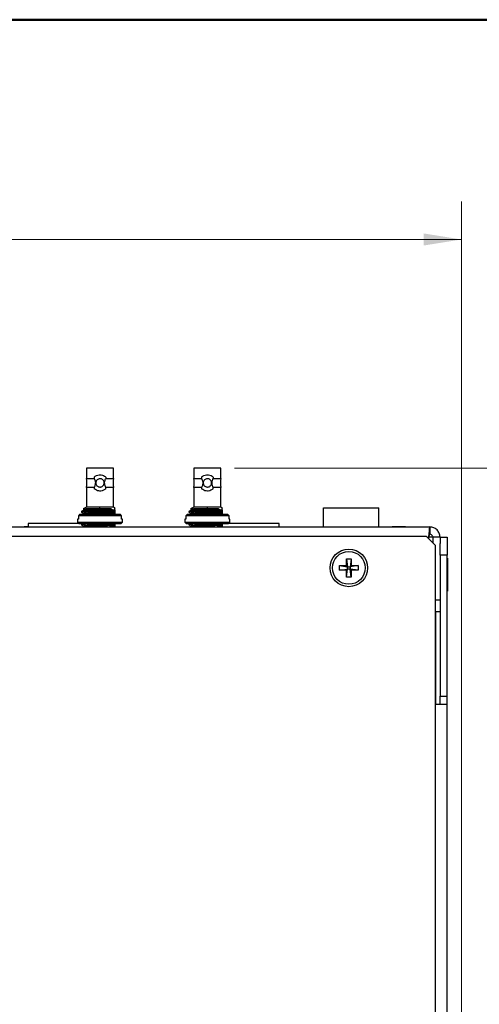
# Model space of a CAD drawing. Header units: millimetres. Extents: x 19 to 844, y 7 to 552.
# Tile 32 of 63: x 433 to 471, y 464 to 546. Entities that reach past the tile are written whole.
import ezdxf

# ---------------------------------------------------------------- set-up
doc = ezdxf.new("R2010")
doc.units = ezdxf.units.MM
doc.styles.add('SLDTEXTSTYLE3', font='TXT', dxfattribs={"width": 0.75})
doc.dimstyles.new('SLDDIMSTYLE0', dxfattribs={"dimtxt": 3.175, "dimasz": 3.175, "dimexe": 0, "dimexo": 0.0625, "dimgap": 0.79375, "dimtad": 0, "dimtih": 1, "dimtoh": 1, "dimdec": 1, "dimlfac": 2, "dimrnd": 1e-09, "dimzin": 4, "dimdsep": 46, "dimtxsty": 'SLDTEXTSTYLE3', "dimsah": 1, "dimcen": 0.09, "dimadec": 0, "dimazin": 1, "dimtfac": 1, "dimtdec": 1, "dimtofl": 0, "dimtmove": 0, "dimatfit": 3, "dimfxl": 1, "dimfrac": 2, "dimtolj": 1, "dimtzin": 12, "dimarcsym": 0})
doc.dimstyles.new('SLDDIMSTYLE1', dxfattribs={"dimtxt": 3.175, "dimasz": 3.175, "dimexe": 0, "dimexo": 0.0625, "dimgap": 0.79375, "dimtad": 0, "dimtih": 1, "dimtoh": 1, "dimdec": 1, "dimlfac": 2, "dimrnd": 1e-09, "dimzin": 12, "dimdsep": 46, "dimtxsty": 'SLDTEXTSTYLE3', "dimsah": 1, "dimcen": 0.09, "dimadec": 0, "dimazin": 3, "dimtfac": 1, "dimtdec": 1, "dimtofl": 0, "dimtmove": 0, "dimatfit": 3, "dimfxl": 1, "dimfrac": 2, "dimtolj": 1, "dimtzin": 12, "dimarcsym": 0})

# ---------------------------------------------------------------- blocks, each defined once
blk = doc.blocks.new('_D_2')
at = {"color": 7, "linetype": 'Continuous', "lineweight": 0}
for p, q in [((450.905, 508.485), (491.362, 508.485)), ((488.187, 508.485), (488.187, 440.948)), ((482.909, 440.303), (481.942, 440.303)), ((481.942, 440.303), (481.942, 435.262)), ((493.466, 440.303), (494.433, 440.303)), ((494.433, 440.303), (494.433, 435.262)), ((481.942, 435.262), (482.909, 435.262)), ((494.433, 435.262), (493.466, 435.262)), ((488.187, 376.162), (488.187, 430.512)), ((477.957, 376.162), (491.362, 376.162))]:
    blk.add_line(p, q, dxfattribs=at)
at = {"color": 7, "linetype": 'Continuous', "lineweight": 18}
for points in [[(488.187, 508.485), (487.679, 505.31), (488.695, 505.31)], [(488.187, 376.162), (488.695, 379.337), (487.679, 379.337)]]:
    blk.add_solid(points, dxfattribs=at)
at = {"color": 7, "linetype": 'Continuous', "lineweight": 18, "char_height": 3.175, "attachment_point": 1, "style": 'SLDTEXTSTYLE3'}
for s, insert in [('10.42', (482.909, 439.355)), ('264.6', (482.909, 434.605))]:
    blk.add_mtext(s, dxfattribs=dict(at, insert=insert))
blk = doc.blocks.new('_D_3')
at = {"color": 7, "linetype": 'Continuous', "lineweight": 0}
for p, q in [((451.054, 508.485), (509.362, 508.485)), ((506.187, 508.485), (506.187, 467.428)), ((500.909, 466.783), (499.942, 466.783)), ((499.942, 466.783), (499.942, 461.743)), ((511.466, 466.783), (512.433, 466.783)), ((512.433, 466.783), (512.433, 461.743)), ((499.942, 461.743), (500.909, 461.743)), ((512.433, 461.743), (511.466, 461.743)), ((506.187, 374.972), (506.187, 456.992)), ((477.957, 374.972), (509.362, 374.972))]:
    blk.add_line(p, q, dxfattribs=at)
at = {"color": 7, "linetype": 'Continuous', "lineweight": 18}
for points in [[(506.187, 508.485), (505.679, 505.31), (506.695, 505.31)], [(506.187, 374.972), (506.695, 378.147), (505.679, 378.147)]]:
    blk.add_solid(points, dxfattribs=at)
at = {"color": 7, "linetype": 'Continuous', "lineweight": 18, "char_height": 3.175, "attachment_point": 1, "style": 'SLDTEXTSTYLE3'}
for s, insert in [('10.51', (500.909, 465.835)), ('267.0', (500.909, 461.085))]:
    blk.add_mtext(s, dxfattribs=dict(at, insert=insert))
blk = doc.blocks.new('_D_4')
at = {"color": 7, "linetype": 'Continuous', "lineweight": 0}
for p, q in [((359.405, 532.243), (358.438, 532.243)), ((358.438, 532.243), (358.438, 527.202)), ((369.962, 532.243), (370.929, 532.243)), ((370.929, 532.243), (370.929, 527.202)), ((246.056, 397.432), (246.056, 530.845)), ((469.937, 397.432), (469.937, 530.845)), ((246.056, 527.67), (355.654, 527.67)), ((469.937, 527.67), (373.713, 527.67)), ((358.438, 527.202), (359.405, 527.202)), ((370.929, 527.202), (369.962, 527.202))]:
    blk.add_line(p, q, dxfattribs=at)
at = {"color": 7, "linetype": 'Continuous', "lineweight": 18}
for points in [[(246.056, 527.67), (249.231, 527.162), (249.231, 528.178)], [(469.937, 527.67), (466.762, 528.178), (466.762, 527.162)]]:
    blk.add_solid(points, dxfattribs=at)
at = {"color": 7, "linetype": 'Continuous', "lineweight": 18, "char_height": 3.175, "attachment_point": 1, "style": 'SLDTEXTSTYLE3'}
for s, insert in [('17.63', (359.405, 531.295)), ('447.8', (359.405, 526.545))]:
    blk.add_mtext(s, dxfattribs=dict(at, insert=insert))

msp = doc.modelspace()

# ---------------------------------------------------------------- linework, layer by layer
at = {"color": 7, "linetype": 'Continuous', "lineweight": 50}
msp.add_line((25.4, 546.1), (838.2, 546.1), dxfattribs=at)
at = {"color": 7, "linetype": 'Continuous', "lineweight": 25}
for p, q in [((438.509, 508.485), (438.509, 507.635)), ((440.784, 508.485), (438.509, 508.485)), ((440.784, 507.635), (440.784, 508.485)), ((447.509, 508.485), (447.509, 507.635)), ((449.784, 508.485), (447.509, 508.485)), ((449.784, 507.635), (449.784, 508.485)), ((438.509, 507.635), (439.164, 507.635)), ((439.164, 507.749), (439.164, 507.635)), ((440.13, 507.749), (440.13, 507.635)), ((440.13, 507.635), (440.784, 507.635)), ((447.509, 507.635), (448.164, 507.635)), ((448.164, 507.749), (448.164, 507.635)), ((449.13, 507.749), (449.13, 507.635)), ((449.13, 507.635), (449.784, 507.635)), ((438.509, 506.885), (438.509, 505.235)), ((439.164, 506.885), (438.509, 506.885)), ((439.164, 506.885), (439.164, 506.77)), ((440.784, 506.885), (440.13, 506.885)), ((440.13, 506.77), (440.13, 506.885)), ((440.784, 505.235), (440.784, 506.885)), ((447.509, 506.885), (447.509, 505.235)), ((448.164, 506.885), (447.509, 506.885)), ((448.164, 506.885), (448.164, 506.77)), ((449.784, 506.885), (449.13, 506.885)), ((449.13, 506.77), (449.13, 506.885)), ((449.784, 505.235), (449.784, 506.885)), ((437.938, 504.61), (437.835, 504.51)), ((437.835, 504.51), (437.835, 504.21)), ((441.459, 504.51), (437.835, 504.51)), ((441.355, 504.61), (437.938, 504.61)), ((438.084, 504.859), (438.084, 504.802)), ((438.509, 505.235), (438.242, 505.08)), ((438.264, 505.051), (438.264, 504.965)), ((438.264, 504.698), (438.264, 504.612)), ((438.648, 505.093), (438.493, 505.083)), ((439.647, 505.235), (438.509, 505.235)), ((439.647, 505.093), (438.648, 505.093)), ((439.647, 505.093), (439.647, 505.235)), ((440.784, 505.235), (439.647, 505.235)), ((440.581, 505.093), (439.647, 505.093)), ((440.581, 505.093), (440.703, 504.989)), ((440.703, 504.989), (440.897, 504.989)), ((440.897, 505.17), (440.784, 505.235)), ((440.897, 504.989), (440.897, 504.943)), ((440.897, 504.849), (440.897, 504.761)), ((440.897, 504.647), (440.897, 504.61)), ((441.459, 504.51), (441.355, 504.61)), ((441.459, 504.21), (441.459, 504.51)), ((446.938, 504.61), (446.835, 504.51)), ((450.459, 504.51), (446.835, 504.51)), ((446.835, 504.51), (446.835, 504.21)), ((450.355, 504.61), (446.938, 504.61)), ((447.084, 504.859), (447.084, 504.802)), ((447.509, 505.235), (447.242, 505.08)), ((447.264, 505.051), (447.264, 504.965)), ((447.264, 504.698), (447.264, 504.612)), ((447.648, 505.093), (447.493, 505.083)), ((448.647, 505.235), (447.509, 505.235)), ((448.647, 505.093), (447.648, 505.093)), ((448.647, 505.093), (448.647, 505.235)), ((449.784, 505.235), (448.647, 505.235)), ((449.581, 505.093), (448.647, 505.093)), ((449.581, 505.093), (449.703, 504.989)), ((449.703, 504.989), (449.897, 504.989)), ((449.897, 505.17), (449.784, 505.235)), ((449.897, 504.989), (449.897, 504.943)), ((449.897, 504.849), (449.897, 504.761)), ((449.897, 504.647), (449.897, 504.61)), ((450.459, 504.51), (450.355, 504.61)), ((450.459, 504.21), (450.459, 504.51)), ((458.372, 505.16), (463.022, 505.16)), ((458.372, 503.567), (458.372, 505.16)), ((463.022, 503.567), (463.022, 505.16)), ((433.622, 503.86), (433.622, 503.567)), ((437.867, 503.86), (433.622, 503.86)), ((437.767, 504.21), (437.767, 503.96)), ((437.835, 504.21), (437.767, 504.21)), ((437.767, 503.96), (437.867, 503.86)), ((437.767, 503.96), (441.527, 503.96)), ((437.867, 503.86), (439.647, 503.86)), ((438.084, 503.801), (438.084, 503.744)), ((439.647, 503.86), (441.427, 503.86)), ((440.897, 503.791), (440.897, 503.703)), ((441.427, 503.86), (441.527, 503.96)), ((441.527, 504.21), (441.459, 504.21)), ((441.527, 503.96), (441.527, 504.21)), ((446.767, 504.21), (446.767, 503.96)), ((446.835, 504.21), (446.767, 504.21)), ((446.767, 503.96), (446.867, 503.86)), ((446.767, 503.96), (450.527, 503.96)), ((446.867, 503.86), (448.647, 503.86)), ((447.084, 503.801), (447.084, 503.744)), ((448.647, 503.86), (450.427, 503.86)), ((449.897, 503.791), (449.897, 503.703)), ((454.672, 503.86), (450.407, 503.86)), ((450.427, 503.86), (450.527, 503.96)), ((450.527, 504.21), (450.459, 504.21)), ((450.527, 503.96), (450.527, 504.21)), ((454.672, 503.567), (454.672, 503.86)), ((248.717, 503.567), (467.277, 503.567)), ((433.622, 503.572), (433.289, 503.572)), ((433.289, 503.572), (433.289, 503.567)), ((434.019, 503.572), (434.92, 503.572)), ((434.019, 503.572), (434.019, 503.567)), ((434.92, 503.572), (434.92, 503.567)), ((435.016, 503.572), (435.016, 503.567)), ((435.016, 503.572), (435.289, 503.572)), ((435.289, 503.572), (435.289, 503.567)), ((435.467, 503.572), (435.467, 503.567)), ((435.644, 503.572), (435.918, 503.572)), ((435.644, 503.572), (435.644, 503.567)), ((435.918, 503.572), (435.918, 503.567)), ((436.068, 503.572), (436.068, 503.567)), ((436.58, 503.572), (436.58, 503.567)), ((437.092, 503.572), (437.092, 503.567)), ((438.264, 503.64), (438.264, 503.567)), ((440.897, 503.589), (440.897, 503.567)), ((442.173, 503.572), (442.173, 503.567)), ((442.323, 503.572), (442.323, 503.567)), ((442.536, 503.572), (442.536, 503.567)), ((443.061, 503.572), (443.061, 503.567)), ((443.225, 503.572), (443.225, 503.567)), ((443.225, 503.572), (443.471, 503.572)), ((443.471, 503.572), (443.471, 503.567)), ((443.471, 503.572), (443.81, 503.572)), ((443.81, 503.572), (443.81, 503.567)), ((443.81, 503.572), (444.14, 503.572)), ((444.14, 503.572), (444.14, 503.567)), ((444.14, 503.572), (444.236, 503.572)), ((444.236, 503.572), (444.236, 503.567)), ((444.236, 503.572), (444.536, 503.572)), ((444.536, 503.572), (444.536, 503.567)), ((444.536, 503.572), (444.741, 503.572)), ((444.741, 503.572), (444.741, 503.567)), ((444.741, 503.572), (444.958, 503.572)), ((444.958, 503.572), (444.958, 503.567)), ((444.958, 503.572), (445.26, 503.572)), ((445.26, 503.572), (445.26, 503.567)), ((445.301, 503.572), (445.301, 503.567)), ((445.661, 503.572), (445.661, 503.567)), ((446.107, 503.572), (446.107, 503.567)), ((447.264, 503.64), (447.264, 503.567)), ((449.897, 503.589), (449.897, 503.567)), ((464.103, 503.572), (464.103, 503.567)), ((464.135, 503.572), (464.135, 503.567)), ((465.259, 503.572), (464.135, 503.572)), ((465.259, 503.572), (465.259, 503.567)), ((465.29, 503.572), (465.29, 503.567)), ((467.277, 503.567), (467.277, 502.96)), ((466.997, 502.754), (248.997, 502.754)), ((467.747, 502.004), (466.997, 502.754)), ((467.179, 502.704), (467.179, 502.571)), ((467.533, 502.704), (467.179, 502.704)), ((468.14, 502.704), (467.533, 502.704)), ((467.533, 502.704), (467.533, 502.218)), ((467.747, 377.354), (467.747, 502.004)), ((468.14, 502.704), (468.14, 502.164)), ((468.14, 502.704), (468.747, 502.704)), ((468.14, 501.204), (468.14, 502.164)), ((468.747, 502.704), (468.747, 501.204)), ((468.747, 501.204), (468.14, 501.204)), ((468.14, 501.204), (468.14, 489.376)), ((468.747, 489.376), (468.747, 501.204)), ((460.299, 500.903), (460.694, 500.903)), ((460.299, 500.326), (460.299, 500.903)), ((460.299, 500.903), (460.398, 500.227)), ((460.694, 500.903), (460.596, 500.227)), ((460.694, 500.903), (460.694, 500.326)), ((468.772, 500.942), (468.747, 500.942)), ((468.772, 500.942), (468.772, 498.192)), ((459.722, 500.326), (460.299, 500.326)), ((459.722, 499.931), (459.722, 500.326)), ((459.722, 500.326), (460.398, 500.227)), ((459.722, 499.931), (460.398, 500.03)), ((460.299, 499.931), (459.722, 499.931)), ((460.398, 500.227), (460.299, 500.326)), ((460.299, 499.353), (460.398, 500.03)), ((460.299, 499.931), (460.398, 500.03)), ((460.299, 499.353), (460.299, 499.931)), ((460.398, 500.227), (460.596, 500.227)), ((460.398, 500.03), (460.398, 500.227)), ((460.596, 500.03), (460.398, 500.03)), ((460.694, 500.326), (460.596, 500.227)), ((461.272, 500.326), (460.596, 500.227)), ((460.596, 500.227), (460.596, 500.03)), ((460.694, 499.353), (460.596, 500.03)), ((461.272, 499.931), (460.596, 500.03)), ((460.596, 500.03), (460.694, 499.931)), ((460.694, 500.326), (461.272, 500.326)), ((460.694, 499.931), (460.694, 499.353)), ((461.272, 499.931), (460.694, 499.931)), ((461.272, 500.326), (461.272, 499.931)), ((460.694, 499.353), (460.299, 499.353)), ((468.747, 498.192), (468.772, 498.192)), ((467.747, 497.46), (468.14, 497.46)), ((468.14, 496.46), (467.747, 496.46)), ((468.14, 489.376), (468.747, 489.376)), ((468.14, 488.704), (468.14, 489.376)), ((468.747, 488.704), (468.747, 489.376)), ((467.765, 488.704), (467.747, 488.704)), ((467.765, 377.234), (467.765, 488.704)), ((467.765, 488.704), (468.747, 488.704)), ((468.747, 396.162), (468.747, 488.704))]:
    msp.add_line(p, q, dxfattribs=at)
at = {"color": 8, "linetype": 'Continuous', "lineweight": 25}
for p, q in [((467.047, 502.704), (467.179, 502.704)), ((467.765, 496.46), (467.765, 488.704))]:
    msp.add_line(p, q, dxfattribs=at)
at = {"color": 7, "linetype": 'Continuous', "lineweight": 25}
for radius in [1.575, 1.375]:
    msp.add_circle((460.497, 500.128), radius, dxfattribs=at)
for centre, start, end in [((436.653, 507.26), 348.57881, 11.42119), ((442.641, 507.26), 168.57881, 191.42119), ((445.653, 507.26), 348.57881, 11.42119), ((451.641, 507.26), 168.57881, 191.42119)]:
    msp.add_arc(centre, 1.894, start, end, dxfattribs=at)
for points, knots in [([(439.164, 507.749), (439.222, 507.797), (439.338, 507.892), (439.517, 507.941), (439.691, 507.951), (439.857, 507.925), (440.02, 507.847), (440.099, 507.776), (440.13, 507.749)], [0, 0, 0, 0, 0.214132, 0.429221, 0.499816, 0.692175, 0.883954, 1, 1, 1, 1]), ([(448.164, 507.749), (448.222, 507.797), (448.338, 507.892), (448.517, 507.941), (448.691, 507.951), (448.857, 507.925), (449.02, 507.847), (449.099, 507.776), (449.13, 507.749)], [0, 0, 0, 0, 0.214136, 0.429218, 0.499818, 0.692177, 0.883954, 1, 1, 1, 1]), ([(439.164, 507.635), (439.202, 507.543), (439.252, 507.421), (439.267, 507.192), (439.23, 507.031), (439.177, 506.913), (439.164, 506.885)], [0, 0, 0, 0, 0.379644, 0.500334, 0.87921, 1, 1, 1, 1]), ([(439.647, 506.91), (439.608, 506.913), (439.531, 506.921), (439.428, 506.979), (439.347, 507.066), (439.305, 507.165), (439.292, 507.271), (439.31, 507.376), (439.366, 507.479), (439.453, 507.559), (439.552, 507.602), (439.658, 507.614), (439.763, 507.597), (439.866, 507.541), (439.946, 507.453), (439.989, 507.354), (440.001, 507.249), (439.984, 507.144), (439.928, 507.04), (439.841, 506.961), (439.741, 506.916), (439.674, 506.912), (439.647, 506.91)], [0, 0, 0, 0, 0.052512, 0.104991, 0.158469, 0.212755, 0.249998, 0.302483, 0.354924, 0.408443, 0.462718, 0.499996, 0.552511, 0.60499, 0.658468, 0.712756, 0.749997, 0.802482, 0.854923, 0.908443, 0.962718, 1, 1, 1, 1]), ([(440.13, 506.885), (440.092, 506.977), (440.042, 507.098), (440.026, 507.327), (440.063, 507.488), (440.117, 507.606), (440.13, 507.635)], [0, 0, 0, 0, 0.379644, 0.500338, 0.879214, 1, 1, 1, 1]), ([(448.164, 507.635), (448.202, 507.543), (448.252, 507.421), (448.268, 507.192), (448.23, 507.031), (448.177, 506.913), (448.164, 506.885)], [0, 0, 0, 0, 0.379642, 0.500332, 0.879207, 1, 1, 1, 1]), ([(448.647, 506.91), (448.608, 506.913), (448.531, 506.921), (448.428, 506.979), (448.347, 507.066), (448.305, 507.165), (448.292, 507.271), (448.31, 507.376), (448.366, 507.479), (448.453, 507.559), (448.552, 507.602), (448.658, 507.614), (448.763, 507.597), (448.866, 507.541), (448.946, 507.453), (448.989, 507.354), (449.001, 507.249), (448.984, 507.144), (448.928, 507.04), (448.841, 506.961), (448.741, 506.916), (448.674, 506.912), (448.647, 506.91)], [0, 0, 0, 0, 0.052515, 0.104991, 0.158471, 0.212758, 0.25, 0.302484, 0.354927, 0.408443, 0.462721, 0.5, 0.552515, 0.60499, 0.658471, 0.712759, 0.749999, 0.802484, 0.854926, 0.908444, 0.962722, 1, 1, 1, 1]), ([(449.13, 506.885), (449.092, 506.977), (449.042, 507.098), (449.026, 507.327), (449.063, 507.488), (449.117, 507.606), (449.13, 507.635)], [0, 0, 0, 0, 0.379643, 0.500338, 0.879215, 1, 1, 1, 1]), ([(440.13, 506.77), (440.072, 506.723), (439.956, 506.628), (439.776, 506.578), (439.603, 506.568), (439.436, 506.595), (439.274, 506.673), (439.194, 506.743), (439.164, 506.77)], [0, 0, 0, 0, 0.214131, 0.429221, 0.499822, 0.692175, 0.883954, 1, 1, 1, 1]), ([(449.13, 506.77), (449.072, 506.723), (448.956, 506.628), (448.776, 506.578), (448.603, 506.568), (448.436, 506.595), (448.274, 506.673), (448.194, 506.743), (448.164, 506.77)], [0, 0, 0, 0, 0.214135, 0.429218, 0.499818, 0.692177, 0.883954, 1, 1, 1, 1]), ([(438.268, 504.967), (438.238, 504.95), (438.178, 504.915), (438.118, 504.88), (438.088, 504.863)], [0, 0, 0, 0, 0.4999489, 1, 1, 1, 1]), ([(438.088, 504.798), (438.118, 504.78), (438.179, 504.746), (438.239, 504.711), (438.269, 504.693)], [0, 0, 0, 0, 0.500049, 1, 1, 1, 1]), ([(440.897, 504.943), (440.778, 504.936), (440.539, 504.924), (440.083, 504.905), (439.603, 504.889), (439.119, 504.872), (438.651, 504.852), (438.299, 504.833), (438.092, 504.816), (438.096, 504.804), (438.099, 504.798)], [0, 0, 0, 0, 0.131348, 0.262695, 0.361034, 0.492358, 0.623681, 0.755055, 0.886401, 1, 1, 1, 1]), ([(438.269, 504.615), (438.239, 504.597), (438.183, 504.565), (438.127, 504.533), (438.101, 504.518)], [0, 0, 0, 0, 0.538233, 1, 1, 1, 1]), ([(440.703, 504.989), (440.561, 504.983), (440.279, 504.97), (439.891, 504.955), (439.507, 504.943), (439.119, 504.929), (438.651, 504.909), (438.3, 504.89), (438.102, 504.874), (438.104, 504.863), (438.104, 504.859)], [0, 0, 0, 0, 0.145947, 0.291897, 0.320861, 0.466758, 0.612653, 0.758605, 0.904527, 1, 1, 1, 1]), ([(438.246, 505.072), (438.244, 505.073), (438.233, 505.078), (438.367, 505.085), (438.559, 505.091), (438.648, 505.093)], [0, 0, 0, 0, 0.162294, 0.609713, 1, 1, 1, 1]), ([(440.897, 504.849), (440.827, 504.844), (440.691, 504.834), (440.372, 504.817), (440.013, 504.8), (439.627, 504.786), (439.243, 504.771), (438.886, 504.754), (438.591, 504.737), (438.381, 504.723), (438.264, 504.709), (438.272, 504.699), (438.276, 504.694)], [0, 0, 0, 0, 0.108314, 0.210735, 0.31347, 0.412534, 0.51212, 0.615013, 0.717172, 0.815361, 0.916144, 1, 1, 1, 1]), ([(440.581, 505.093), (440.565, 505.092), (440.451, 505.086), (440.207, 505.074), (439.831, 505.058), (439.443, 505.044), (439.069, 505.027), (438.736, 505.011), (438.481, 504.995), (438.314, 504.982), (438.287, 504.972), (438.275, 504.967)], [0, 0, 0, 0, 0.020832, 0.148188, 0.273526, 0.394584, 0.520144, 0.647466, 0.771516, 0.893087, 1, 1, 1, 1]), ([(440.897, 504.761), (440.827, 504.756), (440.691, 504.746), (440.372, 504.729), (440.013, 504.712), (439.627, 504.698), (439.243, 504.683), (438.887, 504.666), (438.59, 504.649), (438.384, 504.635), (438.278, 504.623), (438.28, 504.616), (438.28, 504.615)], [0, 0, 0, 0, 0.1145023, 0.2227745, 0.3313794, 0.4361025, 0.5413784, 0.6501498, 0.7581451, 0.8619437, 0.9684845, 1, 1, 1, 1]), ([(440.897, 504.647), (440.778, 504.64), (440.551, 504.628), (440.23, 504.616), (440.077, 504.61)], [0, 0, 0, 0, 0.521886, 1, 1, 1, 1]), ([(440.897, 504.989), (440.897, 505.095), (440.897, 505.214), (440.897, 505.156), (440.897, 505.149)], [0, 0, 0, 0, 0.886641, 1, 1, 1, 1]), ([(440.897, 504.943), (440.897, 504.93), (440.897, 504.905), (440.897, 504.874), (440.897, 504.858), (440.897, 504.849)], [0, 0, 0, 0, 0.368262, 0.683957, 1, 1, 1, 1]), ([(440.897, 504.761), (440.897, 504.749), (440.897, 504.726), (440.897, 504.687), (440.897, 504.66), (440.897, 504.647)], [0, 0, 0, 0, 0.362191, 0.680989, 1, 1, 1, 1]), ([(447.268, 504.967), (447.238, 504.95), (447.178, 504.915), (447.118, 504.88), (447.088, 504.863)], [0, 0, 0, 0, 0.4999489, 1, 1, 1, 1]), ([(447.088, 504.798), (447.118, 504.78), (447.179, 504.746), (447.239, 504.711), (447.269, 504.693)], [0, 0, 0, 0, 0.500064, 1, 1, 1, 1]), ([(449.897, 504.943), (449.778, 504.936), (449.539, 504.924), (449.083, 504.905), (448.603, 504.889), (448.119, 504.872), (447.651, 504.852), (447.299, 504.833), (447.092, 504.816), (447.096, 504.804), (447.099, 504.798)], [0, 0, 0, 0, 0.131347, 0.262694, 0.361033, 0.492357, 0.623682, 0.755054, 0.886401, 1, 1, 1, 1]), ([(447.269, 504.615), (447.239, 504.597), (447.183, 504.565), (447.127, 504.533), (447.101, 504.518)], [0, 0, 0, 0, 0.538218, 1, 1, 1, 1]), ([(449.703, 504.989), (449.561, 504.983), (449.279, 504.97), (448.891, 504.955), (448.507, 504.943), (448.119, 504.929), (447.651, 504.909), (447.3, 504.89), (447.102, 504.874), (447.104, 504.863), (447.104, 504.859)], [0, 0, 0, 0, 0.145949, 0.291897, 0.32086, 0.466757, 0.612655, 0.758605, 0.904527, 1, 1, 1, 1]), ([(447.246, 505.072), (447.244, 505.073), (447.233, 505.078), (447.367, 505.085), (447.559, 505.091), (447.648, 505.093)], [0, 0, 0, 0, 0.162294, 0.609714, 1, 1, 1, 1]), ([(449.897, 504.849), (449.827, 504.844), (449.691, 504.834), (449.372, 504.817), (449.013, 504.8), (448.627, 504.786), (448.243, 504.771), (447.886, 504.754), (447.591, 504.737), (447.381, 504.723), (447.264, 504.709), (447.272, 504.699), (447.276, 504.694)], [0, 0, 0, 0, 0.108314, 0.210734, 0.313469, 0.412535, 0.512119, 0.615013, 0.717172, 0.815361, 0.916144, 1, 1, 1, 1]), ([(449.581, 505.093), (449.565, 505.092), (449.451, 505.086), (449.207, 505.074), (448.831, 505.058), (448.443, 505.044), (448.069, 505.027), (447.736, 505.011), (447.481, 504.995), (447.314, 504.982), (447.287, 504.972), (447.275, 504.967)], [0, 0, 0, 0, 0.02083, 0.148189, 0.273525, 0.394582, 0.520142, 0.647466, 0.771515, 0.893087, 1, 1, 1, 1]), ([(449.897, 504.761), (449.827, 504.756), (449.691, 504.746), (449.372, 504.729), (449.013, 504.712), (448.627, 504.698), (448.243, 504.683), (447.887, 504.666), (447.59, 504.649), (447.384, 504.635), (447.278, 504.623), (447.28, 504.616), (447.28, 504.615)], [0, 0, 0, 0, 0.114502, 0.222773, 0.331378, 0.436104, 0.541378, 0.650149, 0.758145, 0.861944, 0.968484, 1, 1, 1, 1]), ([(449.897, 504.647), (449.778, 504.64), (449.551, 504.628), (449.23, 504.616), (449.077, 504.61)], [0, 0, 0, 0, 0.521883, 1, 1, 1, 1]), ([(449.897, 504.989), (449.897, 505.095), (449.897, 505.214), (449.897, 505.156), (449.897, 505.149)], [0, 0, 0, 0, 0.886641, 1, 1, 1, 1]), ([(449.897, 504.943), (449.897, 504.93), (449.897, 504.905), (449.897, 504.874), (449.897, 504.858), (449.897, 504.849)], [0, 0, 0, 0, 0.368262, 0.683957, 1, 1, 1, 1]), ([(449.897, 504.761), (449.897, 504.749), (449.897, 504.726), (449.897, 504.687), (449.897, 504.66), (449.897, 504.647)], [0, 0, 0, 0, 0.362191, 0.680989, 1, 1, 1, 1]), ([(438.183, 503.86), (438.182, 503.859), (438.15, 503.841), (438.118, 503.822), (438.088, 503.805)], [0, 0, 0, 0, 0.04785, 1, 1, 1, 1]), ([(438.088, 503.74), (438.118, 503.722), (438.179, 503.687), (438.239, 503.652), (438.269, 503.635)], [0, 0, 0, 0, 0.500049, 1, 1, 1, 1]), ([(440.381, 503.86), (440.269, 503.855), (440.04, 503.845), (439.601, 503.83), (439.12, 503.814), (438.651, 503.793), (438.299, 503.775), (438.092, 503.758), (438.096, 503.745), (438.099, 503.739)], [0, 0, 0, 0, 0.113599, 0.231824, 0.389704, 0.547583, 0.705523, 0.863429, 1, 1, 1, 1]), ([(438.882, 503.86), (438.809, 503.857), (438.579, 503.847), (438.304, 503.832), (438.102, 503.816), (438.104, 503.805), (438.104, 503.801)], [0, 0, 0, 0, 0.147979, 0.46902, 0.789994, 1, 1, 1, 1]), ([(440.897, 503.791), (440.838, 503.787), (440.718, 503.777), (440.36, 503.758), (439.797, 503.733), (439.17, 503.71), (438.713, 503.686), (438.427, 503.669), (438.273, 503.654), (438.281, 503.643), (438.284, 503.64)], [0, 0, 0, 0, 0.095891, 0.195578, 0.380803, 0.561847, 0.687303, 0.80862, 0.930286, 1, 1, 1, 1]), ([(440.897, 503.703), (440.838, 503.699), (440.718, 503.689), (440.36, 503.67), (439.798, 503.645), (439.169, 503.622), (438.717, 503.598), (438.434, 503.582), (438.357, 503.571), (438.323, 503.567)], [0, 0, 0, 0, 0.106134, 0.21647, 0.421481, 0.621865, 0.760723, 0.894999, 1, 1, 1, 1]), ([(440.897, 503.884), (440.897, 503.871), (440.897, 503.847), (440.897, 503.816), (440.897, 503.799), (440.897, 503.791)], [0, 0, 0, 0, 0.368262, 0.683957, 1, 1, 1, 1]), ([(440.897, 503.703), (440.897, 503.691), (440.897, 503.667), (440.897, 503.629), (440.897, 503.602), (440.897, 503.589)], [0, 0, 0, 0, 0.362189, 0.680988, 1, 1, 1, 1]), ([(447.183, 503.86), (447.182, 503.859), (447.15, 503.84), (447.118, 503.822), (447.088, 503.805)], [0, 0, 0, 0, 0.047794, 1, 1, 1, 1]), ([(447.088, 503.74), (447.118, 503.722), (447.179, 503.687), (447.239, 503.652), (447.269, 503.635)], [0, 0, 0, 0, 0.500064, 1, 1, 1, 1]), ([(449.381, 503.86), (449.269, 503.855), (449.04, 503.845), (448.601, 503.83), (448.12, 503.814), (447.651, 503.793), (447.299, 503.775), (447.092, 503.758), (447.096, 503.745), (447.099, 503.739)], [0, 0, 0, 0, 0.113599, 0.231824, 0.389704, 0.547585, 0.705523, 0.863429, 1, 1, 1, 1]), ([(447.882, 503.86), (447.809, 503.857), (447.579, 503.847), (447.304, 503.832), (447.102, 503.816), (447.104, 503.805), (447.104, 503.801)], [0, 0, 0, 0, 0.1479792, 0.4690186, 0.7899931, 1, 1, 1, 1]), ([(449.897, 503.791), (449.838, 503.787), (449.718, 503.777), (449.36, 503.758), (448.797, 503.733), (448.17, 503.71), (447.713, 503.686), (447.427, 503.669), (447.273, 503.654), (447.281, 503.643), (447.284, 503.64)], [0, 0, 0, 0, 0.095891, 0.195576, 0.380802, 0.561846, 0.687302, 0.80862, 0.930286, 1, 1, 1, 1]), ([(449.897, 503.703), (449.838, 503.699), (449.718, 503.689), (449.36, 503.67), (448.798, 503.645), (448.169, 503.622), (447.717, 503.598), (447.434, 503.582), (447.357, 503.571), (447.323, 503.567)], [0, 0, 0, 0, 0.1061345, 0.2164682, 0.4214799, 0.6218633, 0.7607211, 0.8949988, 1, 1, 1, 1]), ([(449.897, 503.884), (449.897, 503.871), (449.897, 503.847), (449.897, 503.816), (449.897, 503.799), (449.897, 503.791)], [0, 0, 0, 0, 0.368262, 0.683957, 1, 1, 1, 1]), ([(449.897, 503.703), (449.897, 503.691), (449.897, 503.667), (449.897, 503.629), (449.897, 503.602), (449.897, 503.589)], [0, 0, 0, 0, 0.362189, 0.680988, 1, 1, 1, 1]), ([(440.897, 503.589), (440.784, 503.582), (440.657, 503.575), (440.474, 503.568), (440.452, 503.567)], [0, 0, 0, 0, 0.882866, 1, 1, 1, 1]), ([(449.897, 503.589), (449.784, 503.582), (449.657, 503.575), (449.474, 503.568), (449.452, 503.567)], [0, 0, 0, 0, 0.882855, 1, 1, 1, 1]), ([(467.277, 503.567), (467.269, 503.554), (467.252, 503.528), (467.228, 503.328), (467.204, 503.043), (467.187, 502.817), (467.179, 502.704)], [0, 0, 0, 0, 0.25, 0.499999, 0.75, 1, 1, 1, 1]), ([(467.277, 502.96), (467.269, 502.956), (467.252, 502.948), (467.228, 502.889), (467.204, 502.804), (467.187, 502.737), (467.179, 502.704)], [0, 0, 0, 0, 0.250002, 0.5, 0.750003, 1, 1, 1, 1]), ([(468.14, 502.704), (468.127, 502.817), (468.101, 503.043), (467.901, 503.328), (467.616, 503.528), (467.39, 503.554), (467.277, 503.567)], [0, 0, 0, 0, 0.2500011, 0.4999995, 0.7500016, 1, 1, 1, 1]), ([(467.533, 502.704), (467.529, 502.737), (467.521, 502.804), (467.462, 502.889), (467.377, 502.948), (467.31, 502.956), (467.277, 502.96)], [0, 0, 0, 0, 0.250002, 0.499999, 0.75, 1, 1, 1, 1])]:
    msp.add_open_spline(points, degree=3, knots=knots, dxfattribs=at)

# ---------------------------------------------------------------- dimensions: what is measured, and where the dimension line sits
at = {"color": 7, "linetype": 'Continuous', "lineweight": 18}
dim = msp.add_linear_dim(base=(469.937, 527.67), p1=(246.056, 396.162), p2=(469.937, 396.162), dimstyle='SLDDIMSTYLE1', dxfattribs=at)
dim.commit()
dim.dimension.update_dxf_attribs({"geometry": '_D_4', "text_midpoint": (364.684, 527.67), "dimtype": 160})
for base, p1, p2, dimstyle, picture, middle in [((488.187, 376.162), (449.635, 508.485), (476.687, 376.162), 'SLDDIMSTYLE1', '_D_2', (488.187, 435.73)), ((506.187, 508.485), (476.687, 374.972), (449.784, 508.485), 'SLDDIMSTYLE0', '_D_3', (506.187, 462.21))]:
    dim = msp.add_linear_dim(base=base, p1=p1, p2=p2, angle=90, dimstyle=dimstyle, dxfattribs=at)
    dim.commit()
    dim.dimension.update_dxf_attribs({"geometry": picture, "text_midpoint": middle, "dimtype": 160})

doc.saveas('drawing.dxf')
